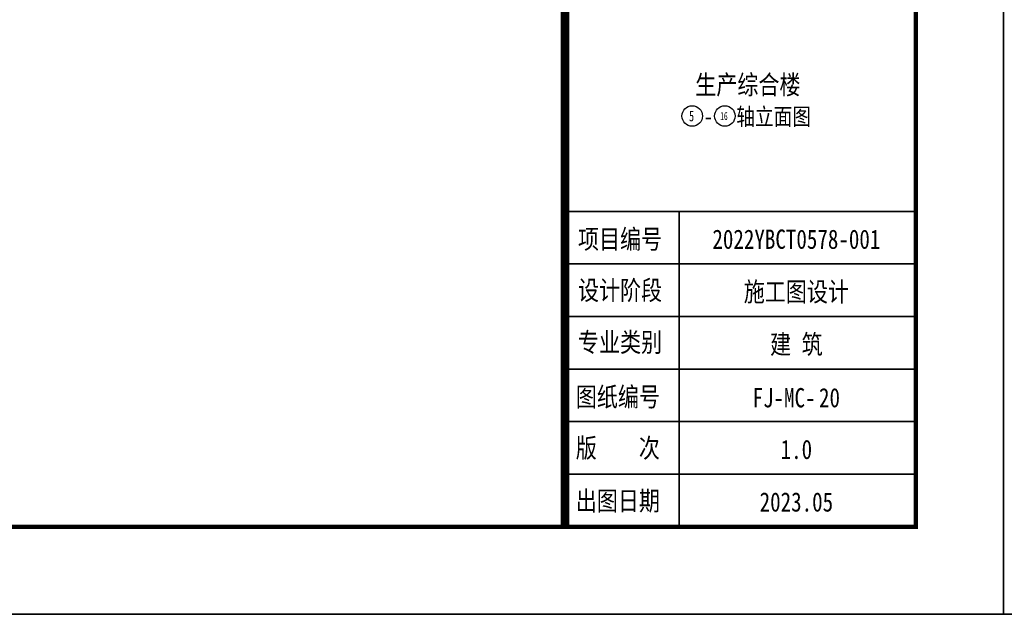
# Model space of a CAD drawing. Header units: millimetres. Extents: x 708158 to 1984082, y -168213 to -53.
# Tile 14 of 220: x 817478 to 834323, y -107700 to -97518. Entities that reach past the tile are written whole.
import ezdxf
from ezdxf.enums import TextEntityAlignment as Align

# ---------------------------------------------------------------- set-up
doc = ezdxf.new("R2010")
doc.units = ezdxf.units.MM
doc.header["$LTSCALE"] = 1000
doc.layers.get('0').update_dxf_attribs({"color": 8})
doc.layers.add('PUB_TEXT', color=7, linetype='Continuous')
doc.layers.add('图框', color=4, linetype='Continuous', lineweight=35)
doc.styles.add('-黑体', font='simhei.ttf', dxfattribs={"width": 0.8})

# ---------------------------------------------------------------- blocks, each defined once
blk = doc.blocks.new('A$C998f5811')
at = {"layer": '图框', "color": 4}
for p, q in [((-126150, 89100), (-126150, 0)), ((0, 0), (0, 89100)), ((-126150, 0), (0, 0))]:
    blk.add_line(p, q, dxfattribs=at)
at = {"layer": '图框', "linetype": 'Continuous'}
for p, q in [((-7463, 6900), (-1463, 6900)), ((-5550, 1497), (-5550, 6900)), ((-7463, 6000), (-1463, 6000)), ((-7463, 5100), (-1463, 5100)), ((-7463, 4200), (-1463, 4200)), ((-7500, 3300), (-1500, 3300)), ((-7500, 2400), (-1500, 2400))]:
    blk.add_line(p, q, dxfattribs=at)
at = {"layer": '图框', "color": 4, "const_width": 74.2}
blk.add_lwpolyline([(-122400, 1500), (-1500, 1500), (-1500, 87600), (-122400, 87600)], close=True, dxfattribs=at)
at = {"layer": '图框', "const_width": 150}
blk.add_lwpolyline([(-7500, 87600), (-7500, 1500)], dxfattribs=at)
at = {"layer": '图框', "style": '-黑体', "width": 0.8}
for s, p in [('项目编号', (-7279, 6259)), ('设计阶段', (-7279, 5383)), ('专业类别', (-7279, 4494)), ('图纸编号', (-7316, 3559)), ('版    次', (-7316, 2683)), ('出图日期', (-7316, 1778))]:
    blk.add_text(s, height=330, dxfattribs=at).set_placement(p)
for s, height, p in [('2022YBCT0578-001', 330.02, (-3542, 6258)), ('施工图设计', 330, (-3542, 5358)), ('建 筑', 330, (-3542, 4458)), ('FJ-MC-', 330, (-3753, 3544)), ('1.0', 330, (-3542, 2659)), ('2023.05', 330, (-3542, 1759))]:
    blk.add_text(s, height=height, dxfattribs=at).set_placement(p, align=Align.CENTER)

msp = doc.modelspace()

# ---------------------------------------------------------------- linework, layer by layer
at = {"layer": 'PUB_TEXT'}
for centre in [(828983.9, -99167.6), (829542.4, -99167.6)]:
    msp.add_circle(centre, 175.5, dxfattribs=at)

# ---------------------------------------------------------------- block references
for p in [(834307.6, -107699.9), (960457.6, -107699.9)]:
    msp.add_blockref('A$C998f5811', p)

# ---------------------------------------------------------------- texts
at = {"layer": 'PUB_TEXT', "style": '-黑体', "width": 0.8}
for s, p in [('生产综合楼', (829936, -98796.9)), ('20', (831332.2, -104155.4))]:
    msp.add_text(s, height=330.02, dxfattribs=at).set_placement(p, align=Align.CENTER)
for s, height, p in [('轴立面图', 292.91, (829737.4, -99323.6)), ('-', 292.9, (829178.9, -99323.6))]:
    msp.add_text(s, height=height, dxfattribs=at).set_placement(p)
at = {"layer": 'PUB_TEXT', "style": '-黑体'}
for s, height, width, p, p2 in [('5', 181.2, 0.823121, (828930.2, -99258.3), (829016, -99258.3)), ('16', 137.26, 0.809091, (829462.5, -99236.3), (829590.3, -99236.3))]:
    msp.add_text(s, height=height, dxfattribs=dict(at, width=width)).set_placement(p, p2, align=Align.FIT)

doc.saveas('drawing.dxf')
